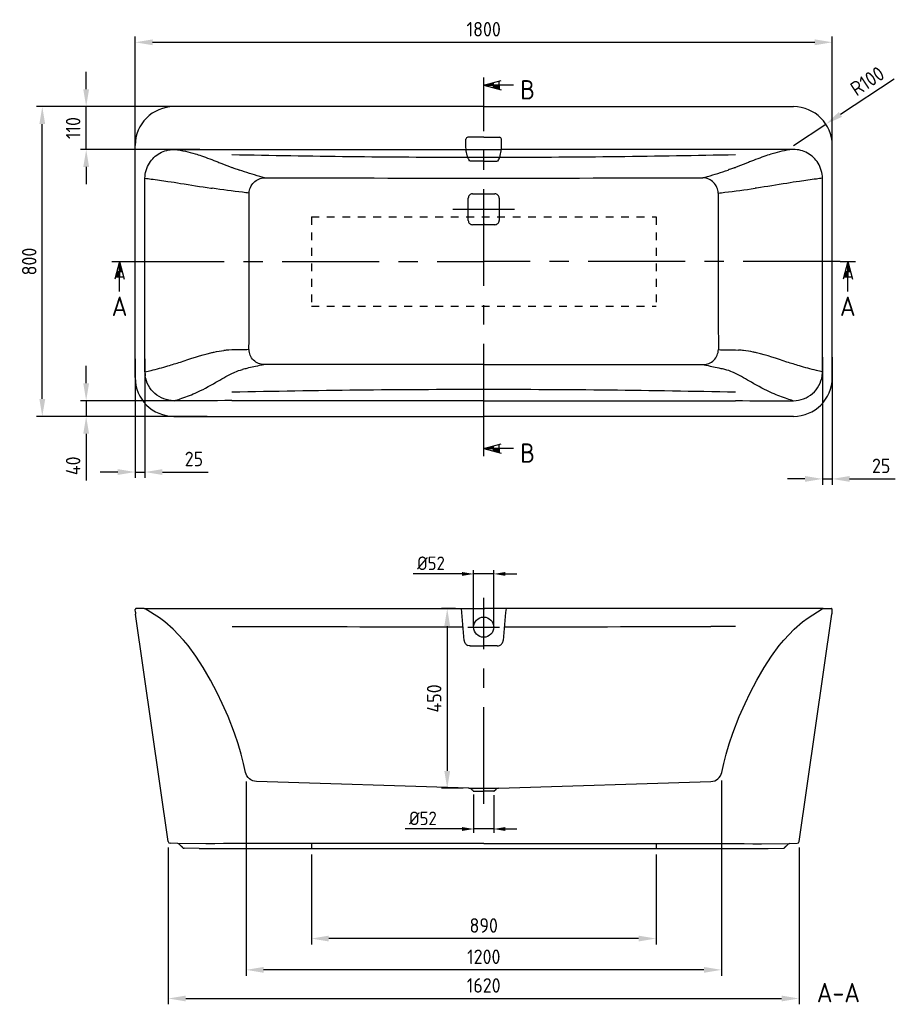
# Model space of a CAD drawing. Extents: x 5017 to 8429, y 913 to 3724.
# Tile 1 of 2: x 5017 to 7278, y 1181 to 3724. Entities that reach past the tile are written whole.
import ezdxf
from ezdxf.enums import TextEntityAlignment as Align

# ---------------------------------------------------------------- set-up
doc = ezdxf.new("R2010")
doc.units = 0
doc.header["$LTSCALE"] = 200
doc.header["$MEASUREMENT"] = 0
doc.linetypes.add('CENTER', pattern=[2, 1.25, -0.25, 0.25, -0.25])
doc.linetypes.add('HIDDEN', pattern=[0.2, 0.1, -0.1])
doc.layers.get('0').update_dxf_attribs({"linetype": 'CONTINUOUS'})
doc.layers.get('DEFPOINTS').update_dxf_attribs({"linetype": 'CONTINUOUS'})
for name, color, linetype in [('06_ALL_SURFS', 7, 'CONTINUOUS'), ('BEMATING', 7, 'CONTINUOUS'), ('DEFAULT_1', 7, 'CENTER'), ('HARTLIJN', 7, 'CENTER'), ('HULPLIJN', 7, 'HIDDEN'), ('PEN2', 7, 'CONTINUOUS')]:
    doc.layers.add(name, color=color, linetype=linetype)
doc.styles.add('ISO', font='ISO')
doc.styles.add('iso_bemating', font='isocp.shx')
doc.dimstyles.new('H2_5OS15', dxfattribs={"dimscale": 15, "dimtxt": 2.5, "dimasz": 3, "dimexe": 1, "dimexo": 1, "dimgap": 1, "dimtad": 1, "dimdec": 0, "dimdsep": 46, "dimtxsty": 'ISO', "dimcen": 0, "dimdle": 1.3, "dimclrd": 256, "dimclre": 256, "dimclrt": 7, "dimadec": 0, "dimazin": 0, "dimtfac": 0.714286, "dimtdec": 0, "dimtmove": 0, "dimatfit": 3, "dimfxl": 1, "dimtvp": 1, "dimtolj": 1, "dimarcsym": 0})
doc.dimstyles.new('H3_5OS10', dxfattribs={"dimscale": 10, "dimtxt": 3.5, "dimasz": 3, "dimexe": 1, "dimexo": 0, "dimgap": 1, "dimtad": 1, "dimdec": 1, "dimdsep": 46, "dimtxsty": 'iso_bemating', "dimcen": 0, "dimclrd": 256, "dimclre": 256, "dimadec": 0, "dimazin": 0, "dimtfac": 0.6, "dimtdec": 1, "dimtmove": 0, "dimatfit": 3, "dimfxl": 1, "dimtvp": 1, "dimtolj": 1, "dimarcsym": 0})

# ---------------------------------------------------------------- blocks, each defined once
blk = doc.blocks.new('*D8')
at = {"layer": '06_ALL_SURFS', "linetype": 'Continuous', "lineweight": -2}
for p, q in [((7274.582675, 3570.815462), (7135.92673, 3479.413885)), ((7014.86369, 3399.609497), (7098.355442, 3454.647006))]:
    blk.add_line(p, q, dxfattribs=at)
at = {"layer": '06_ALL_SURFS', "linetype": 'Continuous'}
blk.add_solid([(7131.798917, 3485.675766), (7140.054543, 3473.152004), (7098.355442, 3454.647006)], dxfattribs=at)
at = {"layer": 'DEFPOINTS', "color": 0, "linetype": 'Continuous'}
for p in [(7098.355442, 3454.647006), (7014.86369, 3399.609497)]:
    blk.add_point(p, dxfattribs=at)
at = {"layer": '06_ALL_SURFS', "color": 7, "linetype": 'Continuous', "insert": (7205.465188, 3565.676579), "char_height": 37.5, "attachment_point": 5, "rotation": 33.392749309, "style": 'ISO'}
blk.add_mtext('\\A1;R100', dxfattribs=at)
blk = doc.blocks.new('*D2')
at = {"layer": '06_ALL_SURFS', "linetype": 'Continuous', "lineweight": -2}
for p, q in [((7089.5143, 2852.610856), (7089.5143, 2523.078168)), ((7114.86369, 2852.610856), (7114.86369, 2523.078168)), ((7044.5143, 2538.078168), (6999.5143, 2538.078168)), ((7089.5143, 2538.078168), (7114.86369, 2538.078168)), ((7159.86369, 2538.078168), (7277.720833, 2538.078168))]:
    blk.add_line(p, q, dxfattribs=at)
at = {"layer": '06_ALL_SURFS', "linetype": 'Continuous'}
for points in [[(7044.5143, 2545.578168), (7044.5143, 2530.578168), (7089.5143, 2538.078168)], [(7159.86369, 2545.578168), (7159.86369, 2530.578168), (7114.86369, 2538.078168)]]:
    blk.add_solid(points, dxfattribs=at)
at = {"layer": 'DEFPOINTS', "color": 0, "linetype": 'Continuous'}
for p in [(7089.5143, 2867.610856), (7114.86369, 2867.610856), (7114.86369, 2538.078168)]:
    blk.add_point(p, dxfattribs=at)
at = {"layer": '06_ALL_SURFS', "color": 7, "linetype": 'Continuous', "insert": (7241.292261, 2571.828168), "char_height": 37.5, "attachment_point": 5, "style": 'ISO'}
blk.add_mtext('\\A1;25', dxfattribs=at)
blk = doc.blocks.new('*D12')
at = {"layer": '06_ALL_SURFS', "linetype": 'Continuous', "lineweight": -2}
for p, q in [((5601.652564, 1756.596381), (5601.652564, 1254.905016)), ((6828.629803, 1759.099019), (6828.629803, 1254.905016)), ((6783.629803, 1269.905016), (5646.652564, 1269.905016))]:
    blk.add_line(p, q, dxfattribs=at)
at = {"layer": '06_ALL_SURFS', "linetype": 'Continuous'}
for points in [[(5646.652564, 1277.405016), (5646.652564, 1262.405016), (5601.652564, 1269.905016)], [(6783.629803, 1277.405016), (6783.629803, 1262.405016), (6828.629803, 1269.905016)]]:
    blk.add_solid(points, dxfattribs=at)
at = {"layer": 'DEFPOINTS', "color": 0, "linetype": 'Continuous'}
for p in [(5601.652564, 1771.596381), (6828.629803, 1774.099019), (5601.652564, 1269.905016)]:
    blk.add_point(p, dxfattribs=at)
at = {"layer": '06_ALL_SURFS', "color": 7, "linetype": 'Continuous', "insert": (6215.141183, 1303.655016), "char_height": 37.5, "attachment_point": 5, "style": 'ISO'}
blk.add_mtext('\\A1;{\\Fiso;1200}', dxfattribs=at)
blk = doc.blocks.new('*D9')
at = {"layer": '06_ALL_SURFS', "linetype": 'Continuous', "lineweight": -2}
for p, q in [((5400.515118, 1586.26566), (5400.515118, 1180.94794)), ((7029.211929, 1586.263351), (7029.211929, 1180.94794)), ((5445.515118, 1195.94794), (6984.211929, 1195.94794))]:
    blk.add_line(p, q, dxfattribs=at)
at = {"layer": '06_ALL_SURFS', "linetype": 'Continuous'}
for points in [[(5445.515118, 1203.44794), (5445.515118, 1188.44794), (5400.515118, 1195.94794)], [(6984.211929, 1203.44794), (6984.211929, 1188.44794), (7029.211929, 1195.94794)]]:
    blk.add_solid(points, dxfattribs=at)
at = {"layer": 'DEFPOINTS', "color": 0, "linetype": 'Continuous'}
for p in [(5400.515118, 1601.26566), (7029.211929, 1601.263351), (7029.211929, 1195.94794)]:
    blk.add_point(p, dxfattribs=at)
at = {"layer": '06_ALL_SURFS', "color": 7, "linetype": 'Continuous', "insert": (6214.863523, 1229.69794), "char_height": 37.5, "attachment_point": 5, "style": 'ISO'}
blk.add_mtext('\\A1;{\\Fiso;1620}', dxfattribs=at)
blk = doc.blocks.new('*D1')
at = {"layer": '06_ALL_SURFS', "linetype": 'Continuous', "lineweight": -2}
for p, q in [((6188.863649, 1722.510996), (6188.863649, 1623.77995)), ((6240.863649, 1720.975849), (6240.863649, 1623.77995)), ((6158.863649, 1633.77995), (6011.890814, 1633.77995)), ((6240.863649, 1633.77995), (6188.863649, 1633.77995)), ((6270.863649, 1633.77995), (6300.863649, 1633.77995))]:
    blk.add_line(p, q, dxfattribs=at)
at = {"layer": '06_ALL_SURFS', "linetype": 'Continuous'}
for points in [[(6158.863649, 1638.77995), (6158.863649, 1628.77995), (6188.863649, 1633.77995)], [(6270.863649, 1638.77995), (6270.863649, 1628.77995), (6240.863649, 1633.77995)]]:
    blk.add_solid(points, dxfattribs=at)
at = {"layer": 'DEFPOINTS', "color": 0, "linetype": 'Continuous'}
for p in [(6188.863649, 1722.510996), (6240.863649, 1720.975849), (6240.863649, 1633.77995)]:
    blk.add_point(p, dxfattribs=at)
at = {"layer": '06_ALL_SURFS', "color": 0, "linetype": 'Continuous', "insert": (6057.941848, 1661.283395), "char_height": 35, "attachment_point": 5, "style": 'iso_bemating'}
blk.add_mtext('\\A1;%%c52', dxfattribs=at)
blk = doc.blocks.new('*D7')
at = {"layer": '06_ALL_SURFS', "linetype": 'Continuous', "lineweight": -2}
for p, q in [((5314.86369, 3358.047572), (5314.86369, 3680.896251)), ((5359.86369, 3665.896251), (7069.86369, 3665.896251)), ((7114.86369, 3358.047572), (7114.86369, 3680.896251))]:
    blk.add_line(p, q, dxfattribs=at)
at = {"layer": '06_ALL_SURFS', "linetype": 'Continuous'}
for points in [[(5359.86369, 3673.396251), (5359.86369, 3658.396251), (5314.86369, 3665.896251)], [(7069.86369, 3673.396251), (7069.86369, 3658.396251), (7114.86369, 3665.896251)]]:
    blk.add_solid(points, dxfattribs=at)
at = {"layer": 'DEFPOINTS', "color": 0, "linetype": 'Continuous'}
for p in [(7114.86369, 3665.896251), (5314.86369, 3343.047572), (7114.86369, 3343.047572)]:
    blk.add_point(p, dxfattribs=at)
at = {"layer": '06_ALL_SURFS', "color": 7, "linetype": 'Continuous', "insert": (6214.86369, 3699.646251), "char_height": 37.5, "attachment_point": 5, "style": 'ISO'}
blk.add_mtext('\\A1;1800', dxfattribs=at)
blk = doc.blocks.new('*D6')
at = {"layer": '06_ALL_SURFS', "linetype": 'Continuous', "lineweight": -2}
for p, q in [((5427.69192, 3499.609497), (5060.081412, 3499.609497)), ((5075.081412, 2744.609497), (5075.081412, 3454.609497)), ((5427.69192, 2699.609497), (5060.081412, 2699.609497))]:
    blk.add_line(p, q, dxfattribs=at)
at = {"layer": '06_ALL_SURFS', "linetype": 'Continuous'}
for points in [[(5067.581412, 3454.609497), (5082.581412, 3454.609497), (5075.081412, 3499.609497)], [(5067.581412, 2744.609497), (5082.581412, 2744.609497), (5075.081412, 2699.609497)]]:
    blk.add_solid(points, dxfattribs=at)
at = {"layer": 'DEFPOINTS', "color": 0, "linetype": 'Continuous'}
for p in [(5075.081412, 3499.609497), (5442.69192, 3499.609497), (5442.69192, 2699.609497)]:
    blk.add_point(p, dxfattribs=at)
at = {"layer": '06_ALL_SURFS', "color": 7, "linetype": 'Continuous', "insert": (5041.331412, 3099.609497), "char_height": 37.5, "attachment_point": 5, "rotation": 90, "style": 'ISO'}
blk.add_mtext('\\A1;800', dxfattribs=at)
blk = doc.blocks.new('*D4')
at = {"layer": '06_ALL_SURFS', "linetype": 'Continuous', "lineweight": -2}
for p, q in [((5188.397413, 2785.164931), (5188.397413, 2830.164931)), ((5500.903671, 2740.164931), (5173.397413, 2740.164931)), ((5188.397413, 2740.164931), (5188.397413, 2699.609497)), ((5500.903671, 2699.609497), (5173.397413, 2699.609497)), ((5188.397413, 2654.609497), (5188.397413, 2534.073783))]:
    blk.add_line(p, q, dxfattribs=at)
at = {"layer": '06_ALL_SURFS', "linetype": 'Continuous'}
for points in [[(5180.897413, 2785.164931), (5195.897413, 2785.164931), (5188.397413, 2740.164931)], [(5180.897413, 2654.609497), (5195.897413, 2654.609497), (5188.397413, 2699.609497)]]:
    blk.add_solid(points, dxfattribs=at)
at = {"layer": 'DEFPOINTS', "color": 0, "linetype": 'Continuous'}
for p in [(5515.903671, 2740.164931), (5188.397413, 2699.609497), (5515.903671, 2699.609497)]:
    blk.add_point(p, dxfattribs=at)
at = {"layer": '06_ALL_SURFS', "color": 7, "linetype": 'Continuous', "insert": (5154.647413, 2571.84164), "char_height": 37.5, "attachment_point": 5, "rotation": 90, "style": 'ISO'}
blk.add_mtext('\\A1;{\\Fiso;40}', dxfattribs=at)
blk = doc.blocks.new('*D3')
at = {"layer": '06_ALL_SURFS', "linetype": 'Continuous', "lineweight": -2}
for p, q in [((5314.86369, 2848.079189), (5314.86369, 2540.837631)), ((5340.21308, 2848.079189), (5340.21308, 2540.837631)), ((5269.86369, 2555.837631), (5224.86369, 2555.837631)), ((5314.86369, 2555.837631), (5340.21308, 2555.837631)), ((5385.21308, 2555.837631), (5503.070223, 2555.837631))]:
    blk.add_line(p, q, dxfattribs=at)
at = {"layer": '06_ALL_SURFS', "linetype": 'Continuous'}
for points in [[(5269.86369, 2563.337631), (5269.86369, 2548.337631), (5314.86369, 2555.837631)], [(5385.21308, 2563.337631), (5385.21308, 2548.337631), (5340.21308, 2555.837631)]]:
    blk.add_solid(points, dxfattribs=at)
at = {"layer": 'DEFPOINTS', "color": 0, "linetype": 'Continuous'}
for p in [(5314.86369, 2863.079189), (5340.21308, 2863.079189), (5314.86369, 2555.837631)]:
    blk.add_point(p, dxfattribs=at)
at = {"layer": '06_ALL_SURFS', "color": 7, "linetype": 'Continuous', "insert": (5466.641651, 2589.587631), "char_height": 37.5, "attachment_point": 5, "style": 'ISO'}
blk.add_mtext('\\A1;25', dxfattribs=at)
blk = doc.blocks.new('*D5')
at = {"layer": '06_ALL_SURFS', "linetype": 'Continuous', "lineweight": -2}
for p, q in [((5188.397413, 3544.609497), (5188.397413, 3589.609497)), ((5481.516731, 3499.609497), (5173.397413, 3499.609497)), ((5188.397413, 3389.174063), (5188.397413, 3499.609497)), ((5481.516731, 3389.174063), (5173.397413, 3389.174063)), ((5188.397413, 3344.174063), (5188.397413, 3299.174063))]:
    blk.add_line(p, q, dxfattribs=at)
at = {"layer": '06_ALL_SURFS', "linetype": 'Continuous'}
for points in [[(5180.897413, 3544.609497), (5195.897413, 3544.609497), (5188.397413, 3499.609497)], [(5180.897413, 3344.174063), (5195.897413, 3344.174063), (5188.397413, 3389.174063)]]:
    blk.add_solid(points, dxfattribs=at)
at = {"layer": 'DEFPOINTS', "color": 0, "linetype": 'Continuous'}
for p in [(5188.397413, 3499.609497), (5496.516731, 3499.609497), (5496.516731, 3389.174063)]:
    blk.add_point(p, dxfattribs=at)
at = {"layer": '06_ALL_SURFS', "color": 7, "linetype": 'Continuous', "insert": (5154.647413, 3444.39178), "char_height": 37.5, "attachment_point": 5, "rotation": 90, "style": 'ISO'}
blk.add_mtext('\\A1;110', dxfattribs=at)
blk = doc.blocks.new('*D0')
at = {"layer": '06_ALL_SURFS', "linetype": 'Continuous', "lineweight": -2}
for p, q in [((6158.849091, 2292.644056), (6032.719664, 2292.644056)), ((6188.849091, 2156.419691), (6188.849091, 2302.644056)), ((6240.849091, 2292.644056), (6188.849091, 2292.644056)), ((6240.849091, 2155.819393), (6240.849091, 2302.644056)), ((6270.849091, 2292.644056), (6300.849091, 2292.644056))]:
    blk.add_line(p, q, dxfattribs=at)
at = {"layer": '06_ALL_SURFS', "linetype": 'Continuous'}
for points in [[(6158.849091, 2297.644056), (6158.849091, 2287.644056), (6188.849091, 2292.644056)], [(6270.849091, 2297.644056), (6270.849091, 2287.644056), (6240.849091, 2292.644056)]]:
    blk.add_solid(points, dxfattribs=at)
at = {"layer": 'DEFPOINTS', "color": 0, "linetype": 'Continuous'}
for p in [(6188.849091, 2292.644056), (6188.849091, 2156.419691), (6240.849091, 2155.819393)]:
    blk.add_point(p, dxfattribs=at)
at = {"layer": '06_ALL_SURFS', "color": 0, "linetype": 'Continuous', "insert": (6078.770697, 2320.147501), "char_height": 35, "attachment_point": 5, "style": 'iso_bemating'}
blk.add_mtext('\\A1;%%c52', dxfattribs=at)
blk = doc.blocks.new('*D16')
at = {"layer": 'BEMATING', "lineweight": -2}
for p, q in [((5769.86369, 1568.141473), (5769.86369, 1335.842996)), ((6659.86369, 1568.141473), (6659.86369, 1335.842996)), ((6614.86369, 1350.842996), (5814.86369, 1350.842996))]:
    blk.add_line(p, q, dxfattribs=at)
at = {"layer": 'BEMATING'}
for points in [[(5814.86369, 1358.342996), (5814.86369, 1343.342996), (5769.86369, 1350.842996)], [(6614.86369, 1358.342996), (6614.86369, 1343.342996), (6659.86369, 1350.842996)]]:
    blk.add_solid(points, dxfattribs=at)
at = {"layer": 'DEFPOINTS', "color": 0}
for p in [(5769.86369, 1583.141473), (6659.86369, 1583.141473), (5769.86369, 1350.842996)]:
    blk.add_point(p, dxfattribs=at)
at = {"layer": 'BEMATING', "color": 7, "insert": (6214.86369, 1384.592996), "char_height": 37.5, "attachment_point": 5, "style": 'ISO'}
blk.add_mtext('\\A1;890', dxfattribs=at)
blk = doc.blocks.new('*D17')
at = {"layer": '06_ALL_SURFS', "linetype": 'Continuous', "lineweight": -2}
for p, q in [((6142.20159, 2203.097702), (6105.661439, 2203.097702)), ((6120.661439, 2158.097702), (6120.661439, 1783.954677)), ((6161.750342, 1738.954677), (6105.661439, 1738.954677))]:
    blk.add_line(p, q, dxfattribs=at)
at = {"layer": '06_ALL_SURFS', "linetype": 'Continuous'}
for points in [[(6113.161439, 2158.097702), (6128.161439, 2158.097702), (6120.661439, 2203.097702)], [(6113.161439, 1783.954677), (6128.161439, 1783.954677), (6120.661439, 1738.954677)]]:
    blk.add_solid(points, dxfattribs=at)
at = {"layer": 'DEFPOINTS', "color": 0, "linetype": 'Continuous'}
for p in [(6157.20159, 2203.097702), (6120.661439, 1738.954677), (6176.750342, 1738.954677)]:
    blk.add_point(p, dxfattribs=at)
at = {"layer": '06_ALL_SURFS', "color": 7, "linetype": 'Continuous', "insert": (6086.911439, 1971.026189), "char_height": 37.5, "attachment_point": 5, "rotation": 90, "style": 'ISO'}
blk.add_mtext('\\A1;450', dxfattribs=at)
blk = doc.blocks.new('DRSNDE_V')
at = {"layer": 'BEMATING'}
for p, q in [((0, 0), (-12.113735, -45.209075)), ((0, 0), (12.113735, -45.209075)), ((0, -77.181078), (0, 0)), ((0, 0), (0, -39.6)), ((-10.610788, -39.6), (10.610788, -39.6)), ((0, -39.6), (-10.610788, -39.6)), ((-6.872869, -25.649895), (6.872869, -25.649895))]:
    blk.add_line(p, q, dxfattribs=at)
for points in [[(0, 0), (0, -25.649895), (6.872869, -25.649895)], [(-6.872869, -25.649895), (0, -25.649895), (-10.610788, -39.6), (0, -39.6)]]:
    blk.add_solid(points, dxfattribs=at)
at = {"layer": 'PEN2'}
for p, q in [((-20, 0), (0, 0)), ((0, 0), (20, 0))]:
    blk.add_line(p, q, dxfattribs=at)
at = {"layer": 'PEN2', "style": 'ISO'}
blk.add_attdef('A', text='', height=50, dxfattribs=at).set_placement((-0.076264, -115.657709), align=Align.MIDDLE)

msp = doc.modelspace()

# ---------------------------------------------------------------- linework, layer by layer
for p, q in [((5338.4, 2203.1), (6214.86, 2203.1)), ((7091.33, 2203.1), (6214.86, 2203.1)), ((6176.75, 1738.95), (6252.98, 1738.95))]:
    msp.add_line(p, q)
at = {"flags": 128}
for points in [[(6176.75, 1738.95), (5628.15, 1756.45, -0.343406), (5599.8, 1780.02), (5594.77, 1802.96), (5588.63, 1826.77), (5580.74, 1853.63), (5571.31, 1881.46), (5554.78, 1924.1), (5539.89, 1957.89), (5526.49, 1985.68), (5509.53, 2018), (5490.45, 2050.87), (5471.64, 2079.91), (5451.49, 2107.47), (5440.03, 2121.53), (5413.11, 2150.15), (5391.73, 2168.81), (5377.41, 2179.56), (5341.06, 2202.33, 0.140869), (5338.4, 2203.1), (5317.21, 2203.1)], [(6252.98, 1738.95), (6801.58, 1756.45, 0.343406), (6829.93, 1780.02), (6834.96, 1802.96), (6841.09, 1826.77), (6848.99, 1853.63), (6858.41, 1881.46), (6874.95, 1924.1), (6889.83, 1957.89), (6903.24, 1985.68), (6920.2, 2018), (6939.27, 2050.87), (6958.09, 2079.91), (6978.24, 2107.47), (6989.7, 2121.53), (7016.62, 2150.15), (7038, 2168.81), (7052.32, 2179.56), (7088.67, 2202.33, -0.140869), (7091.33, 2203.1), (7112.52, 2203.1)]]:
    msp.add_lwpolyline(points, format="xyb", dxfattribs=at)
at = {"layer": '06_ALL_SURFS', "color": 7, "linetype": 'Continuous'}
for p, q in [((6214.86, 3499.61), (5414.86, 3499.61)), ((6214.86, 3499.61), (7014.86, 3499.61)), ((6214.86, 3420.54), (6174.09, 3420.54)), ((6214.86, 3420.54), (6255.64, 3420.54)), ((5314.86, 2799.61), (5314.86, 3399.61)), ((7114.86, 2799.61), (7114.86, 3399.61)), ((6173.27, 3368.99), (6173.23, 3369.17)), ((6214.86, 3358.97), (6182.41, 3358.98)), ((6214.86, 3358.97), (6247.32, 3358.98)), ((6256.45, 3368.99), (6256.5, 3369.17)), ((5340.21, 2814.65), (5340.21, 3314.61)), ((7089.51, 2814.65), (7089.51, 3314.61)), ((6214.86, 3274.43), (6214.86, 3273.47)), ((6214.86, 3274.43), (6214.86, 3273.47)), ((6214.86, 3198.11), (6214.86, 3197.21)), ((6214.86, 3198.11), (6214.86, 3197.21)), ((6214.86, 3197.21), (6214.86, 3196.72)), ((6214.86, 3195.75), (6214.86, 3194.79)), ((6214.86, 3195.75), (6214.86, 3194.79)), ((6214.87, 3197.21), (6214.87, 3196.72)), ((5414.86, 2699.61), (6214.86, 2699.61)), ((7014.86, 2699.61), (6214.86, 2699.61)), ((5315.32, 2193.7), (5315.21, 2201.06)), ((5400.52, 1601.26), (5315.73, 2188.61)), ((6214.86, 2203.06), (6214.86, 2201.13)), ((6214.86, 2203.06), (6214.86, 2201.13)), ((6214.86, 2203.06), (6214.86, 2201.13)), ((6214.86, 2203.06), (6214.86, 2201.13)), ((6214.86, 2189.31), (6214.86, 2191.1)), ((6214.86, 2189.31), (6214.86, 2191.1)), ((6214.86, 2189.31), (6214.86, 2191.1)), ((6214.86, 2189.31), (6214.86, 2191.1)), ((7029.21, 1601.26), (7114, 2188.61)), ((7114.4, 2193.7), (7114.52, 2201.06)), ((5565.04, 2157.08), (5628.7, 2156.9)), ((6864.69, 2157.08), (6801.03, 2156.9)), ((6179.85, 2106.58), (6214.86, 2106.58)), ((6249.88, 2106.58), (6214.86, 2106.58)), ((6187.44, 1732.23), (6183.64, 1736.03)), ((6188.86, 1731.64), (6214.86, 1731.64)), ((6240.87, 1731.64), (6214.86, 1731.64)), ((6242.29, 1732.23), (6246.09, 1736.03)), ((5425.15, 1596.22), (5405.27, 1596.98)), ((5497.65, 1595.87), (5425.15, 1596.22)), ((5437.7, 1585.56), (5428.5, 1594.76)), ((5428.5, 1594.76), (5437.71, 1585.54)), ((5480.05, 1583.14), (5441.11, 1584.09)), ((5441.11, 1584.09), (5441.11, 1584.09)), ((5480.17, 1583.14), (6949.56, 1583.14)), ((6932.08, 1595.87), (7004.57, 1596.22)), ((6949.68, 1583.14), (6988.62, 1584.09)), ((6988.62, 1584.09), (6988.62, 1584.09)), ((7001.23, 1594.76), (6992.02, 1585.54)), ((6992.03, 1585.56), (7001.23, 1594.76)), ((7004.57, 1596.22), (7024.46, 1596.98))]:
    msp.add_line(p, q, dxfattribs=at)
msp.add_circle((6214.86, 2155.06), 26, dxfattribs=at)
for centre, radius, start, end in [((5414.86, 3399.61), 100, 90, 180), ((7014.86, 3399.61), 100, 0, 90), ((6174.08, 3415.56), 4.98, 89.91925, 180.174), ((6255.65, 3415.56), 4.98, 359.826, 90.08075), ((6214.87, 33369.8), 30000.84, 268.758511, 269.920551), ((6433.95, 3481.38), 283.89, 203.32121, 205.31498), ((5995.78, 3481.38), 283.89, 334.68502, 336.67879), ((6214.85, 33369.8), 30000.84, 270.079449, 271.241489), ((5739.15, 3825.96), 513.8, 250.17155, 250.53384), ((6690.58, 3825.96), 513.8, 289.46616, 289.82845), ((6270.66, 236714.03), 233398.93, 269.84733, 269.986304), ((6159.07, 236714.03), 233398.93, 270.013696, 270.15267), ((-108503.87, 3243.16), 114113.3, 359.813766, 0.016653), ((6185.85, 3263.63), 10.85, 89.82927, 180.17074), ((-3556.5, 3234.61), 9731.54, 359.82935, 0.17065), ((6216.74, 13006.1), 9731.67, 269.818292, 269.98894), ((6212.99, 13006.1), 9731.67, 270.01106, 270.181708), ((6243.88, 3263.63), 10.85, 359.82927, 90.17073), ((15986.23, 3234.61), 9731.54, 179.82935, 180.17065), ((120933.6, 3243.16), 114113.3, 179.983347, 180.186234), ((6185.85, 3205.59), 10.85, 179.82926, 270.17073), ((6243.88, 3205.59), 10.85, 269.82927, 0.17073), ((6216.74, -6536.9), 9731.69, 90.011055, 90.181702), ((6212.99, -6536.9), 9731.69, 89.818298, 89.988945), ((5574.98, 2592.89), 278.46, 93.7364, 96.44305), ((6854.75, 2592.89), 278.46, 83.55695, 86.2636), ((5785.78, 2063.73), 781.37, 103.50031, 104.34028), ((6643.94, 2063.73), 781.37, 75.65972, 76.49969), ((5414.86, 2799.61), 100, 180, 270), ((5414.4, 2814.6), 74.18, 179.93253, 187.92462), ((7014.86, 2799.61), 100, 270, 0), ((7015.33, 2814.6), 74.18, 352.07538, 0.06747), ((6214.87, -27231.98), 30000.88, 90.000018, 91.241487), ((6214.85, -27231.98), 30000.88, 88.758513, 89.999982), ((5317.21, 2201.1), 2, 90.00634, 180.88947), ((5355.32, 2194.32), 40, 180.88947, 188.21418), ((4002.4, 1967.23), 2167.67, 4.06424, 6.24669), ((8427.33, 1967.23), 2167.67, 173.75331, 175.93576), ((7112.52, 2201.1), 2, 359.11053, 89.99366), ((7074.41, 2194.32), 40, 351.78582, 359.11053), ((6192.91, 224843.99), 222687.8, 269.854833, 269.992), ((6236.81, 224843.99), 222687.8, 270.008, 270.145167), ((6180, 2121.97), 15.42, 184.10751, 196.97568), ((6180.14, 2122.04), 15.58, 197.06681, 216.77116), ((6179.96, 2121.9), 15.34, 216.84022, 246.60735), ((6249.77, 2121.9), 15.34, 293.39265, 323.15978), ((6249.58, 2122.04), 15.58, 323.22884, 342.93319), ((6249.73, 2121.97), 15.42, 343.02432, 355.89249), ((6179.9, 2121.78), 15.21, 246.63193, 248.52763), ((6249.83, 2121.78), 15.21, 291.47237, 293.36807), ((6176.57, 1728.96), 10, 45, 88.9653), ((6188.86, 1733.64), 2, 225, 270), ((6240.87, 1733.64), 2, 270, 315), ((6253.16, 1728.96), 10, 91.0347, 135), ((5405.46, 1601.98), 5, 188.21418, 267.7974), ((5405.46, 1601.98), 5, 188.21418, 267.79741), ((5424.96, 1591.22), 5, 45, 87.7974), ((5441.23, 1589.09), 5, 225, 268.60282), ((5441.23, 1589.09), 5, 225.22589, 268.60292), ((6988.5, 1589.09), 5, 271.39718, 315), ((6988.5, 1589.09), 5, 271.39708, 314.7742), ((7004.77, 1591.22), 5, 92.2026, 135), ((7024.26, 1601.98), 5, 272.2026, 351.78582), ((7024.26, 1601.98), 5, 272.20259, 351.78582)]:
    msp.add_arc(centre, radius, start, end, dxfattribs=at)
for points in [[(6169.22, 3389.04), (6169.14, 3399.01), (6169.12, 3407.28), (6169.1, 3415.55)], [(6260.51, 3389.04), (6260.58, 3399.01), (6260.61, 3407.28), (6260.63, 3415.55)], [(5414.92, 3389.21), (5415.75, 3389.23), (5416.58, 3389.24), (5417.4, 3389.2)], [(5417.4, 3389.22), (5466.56, 3389.19), (5515.71, 3389.16), (5564.86, 3389.14)], [(5564.86, 3389.14), (5766.32, 3389.05), (5967.77, 3389.05), (6169.22, 3389.04)], [(6864.86, 3389.14), (6663.41, 3389.05), (6461.96, 3389.05), (6260.51, 3389.04)], [(7012.32, 3389.22), (6963.17, 3389.19), (6914.02, 3389.16), (6864.86, 3389.14)], [(7014.8, 3389.21), (7013.98, 3389.23), (7013.15, 3389.24), (7012.33, 3389.2)], [(5340.21, 3314.57), (5340.21, 3328.22), (5344.27, 3342.35), (5351.5, 3353.93)], [(7089.51, 3314.57), (7089.52, 3328.22), (7085.46, 3342.35), (7078.23, 3353.93)], [(5510.35, 3289.23), (5511.61, 3289.05), (5512.86, 3288.88), (5514.12, 3288.7)], [(6919.38, 3289.23), (6918.12, 3289.05), (6916.86, 3288.88), (6915.61, 3288.7)], [(6214.86, 2833.74), (6025.95, 2833.74), (5837.04, 2833.6), (5648.14, 2833.42)], [(6214.86, 2833.74), (6403.77, 2833.74), (6592.68, 2833.6), (6781.59, 2833.42)], [(5416.68, 2740.13), (5416.09, 2740.12), (5415.49, 2740.11), (5414.9, 2740.14)], [(5564.86, 2740.19), (5515.47, 2740.17), (5466.07, 2740.14), (5416.68, 2740.1)], [(6214.86, 2740.17), (5998.2, 2740.17), (5781.53, 2740.18), (5564.86, 2740.16)], [(6214.86, 2740.17), (6431.53, 2740.17), (6648.2, 2740.18), (6864.86, 2740.16)], [(6864.86, 2740.19), (6914.26, 2740.17), (6963.65, 2740.14), (7013.05, 2740.1)], [(7013.05, 2740.13), (7013.64, 2740.12), (7014.23, 2740.11), (7014.82, 2740.14)], [(6179.85, 2106.58), (6177.98, 2106.58), (6176.07, 2106.94), (6174.33, 2107.63)], [(6249.88, 2106.58), (6251.75, 2106.58), (6253.65, 2106.94), (6255.39, 2107.63)]]:
    msp.add_open_spline(points, degree=3, dxfattribs=at)
for points, knots in [([(5351.5, 3353.93), (5358.11, 3364.51), (5377.11, 3382.63), (5402.44, 3388.96), (5414.92, 3389.21)], [0, 0, 0, 0, 0.499833, 1, 1, 1, 1]), ([(5417.4, 3389.22), (5426.52, 3387.82), (5444.14, 3385.12), (5461.4, 3380.6), (5469.6, 3378.07)], [0, 0, 0, 0, 0.5180068, 1, 1, 1, 1]), ([(6173.23, 3369.17), (6172.88, 3370.72), (6171.43, 3377.32), (6170.14, 3383.96), (6169.22, 3389.04)], [0, 0, 0, 0, 0.2349565, 1, 1, 1, 1]), ([(6256.5, 3369.17), (6256.85, 3370.72), (6258.29, 3377.32), (6259.58, 3383.96), (6260.51, 3389.04)], [0, 0, 0, 0, 0.2349565, 1, 1, 1, 1]), ([(7012.32, 3389.22), (7003.21, 3387.82), (6985.59, 3385.12), (6968.33, 3380.6), (6960.13, 3378.07)], [0, 0, 0, 0, 0.5180068, 1, 1, 1, 1]), ([(7078.23, 3353.93), (7071.61, 3364.51), (7052.62, 3382.63), (7027.29, 3388.96), (7014.8, 3389.21)], [0, 0, 0, 0, 0.499833, 1, 1, 1, 1]), ([(5469.6, 3378.07), (5475.11, 3376.37), (5494.96, 3369.87), (5514.43, 3362.3), (5528.47, 3356.73)], [0, 0, 0, 0, 0.2765143, 1, 1, 1, 1]), ([(6182.41, 3358.98), (6181.26, 3358.98), (6179.71, 3359.18), (6177.58, 3359.45), (6177.32, 3359.99)], [0, 0, 0, 0, 0.6577507, 1, 1, 1, 1]), ([(6247.32, 3358.98), (6248.47, 3358.98), (6250.02, 3359.18), (6252.15, 3359.45), (6252.41, 3359.99)], [0, 0, 0, 0, 0.6577507, 1, 1, 1, 1]), ([(6960.13, 3378.07), (6954.61, 3376.37), (6934.77, 3369.87), (6915.29, 3362.3), (6901.26, 3356.73)], [0, 0, 0, 0, 0.2765143, 1, 1, 1, 1]), ([(5528.47, 3356.73), (5531.76, 3355.42), (5543.85, 3350.6), (5555.96, 3345.83), (5564.86, 3342.62)], [0, 0, 0, 0, 0.2723989, 1, 1, 1, 1]), ([(5567.92, 3341.53), (5569.29, 3341.05), (5574.6, 3339.17), (5579.92, 3337.29), (5583.88, 3335.92)], [0, 0, 0, 0, 0.2565713, 1, 1, 1, 1]), ([(5648.78, 3315.93), (5644.72, 3317.02), (5622.9, 3323.05), (5601.31, 3329.9), (5583.88, 3335.92)], [0, 0, 0, 0, 0.1855384, 1, 1, 1, 1]), ([(6780.95, 3315.93), (6785.01, 3317.02), (6806.82, 3323.05), (6828.42, 3329.9), (6845.85, 3335.92)], [0, 0, 0, 0, 0.1855384, 1, 1, 1, 1]), ([(6861.8, 3341.53), (6860.44, 3341.05), (6855.13, 3339.17), (6849.81, 3337.29), (6845.85, 3335.92)], [0, 0, 0, 0, 0.2565713, 1, 1, 1, 1]), ([(6901.26, 3356.73), (6897.96, 3355.42), (6885.88, 3350.6), (6873.77, 3345.83), (6864.86, 3342.62)], [0, 0, 0, 0, 0.2723989, 1, 1, 1, 1]), ([(5340.21, 3314.57), (5345.43, 3313.98), (5365.23, 3311.62), (5384.97, 3308.87), (5399.49, 3306.68)], [0, 0, 0, 0, 0.2634803, 1, 1, 1, 1]), ([(5399.49, 3306.68), (5410.3, 3305.04), (5447.24, 3299.12), (5484.14, 3292.98), (5510.35, 3289.23)], [0, 0, 0, 0, 0.2923148, 1, 1, 1, 1]), ([(5609.42, 3276.33), (5609.59, 3286.36), (5618.08, 3307.06), (5638.74, 3315.72), (5648.76, 3315.92)], [0, 0, 0, 0, 0.5002517, 1, 1, 1, 1]), ([(6820.3, 3276.33), (6820.14, 3286.36), (6811.65, 3307.06), (6790.99, 3315.72), (6780.97, 3315.92)], [0, 0, 0, 0, 0.5002517, 1, 1, 1, 1]), ([(7030.24, 3306.68), (7019.43, 3305.04), (6982.49, 3299.12), (6945.59, 3292.98), (6919.38, 3289.23)], [0, 0, 0, 0, 0.2923148, 1, 1, 1, 1]), ([(7089.51, 3314.57), (7084.3, 3313.98), (7064.5, 3311.62), (7044.76, 3308.87), (7030.24, 3306.68)], [0, 0, 0, 0, 0.2634803, 1, 1, 1, 1]), ([(5609.42, 3276.33), (5603.76, 3276.98), (5571.96, 3280.8), (5540.2, 3285.01), (5514.12, 3288.7)], [0, 0, 0, 0, 0.1778294, 1, 1, 1, 1]), ([(6820.3, 3276.33), (6825.96, 3276.98), (6857.77, 3280.8), (6889.53, 3285.01), (6915.61, 3288.7)], [0, 0, 0, 0, 0.1778294, 1, 1, 1, 1]), ([(5399.49, 2830), (5410.28, 2833.2), (5447.13, 2844.82), (5483.76, 2857.44), (5510.43, 2863.69)], [0, 0, 0, 0, 0.2913107, 1, 1, 1, 1]), ([(5510.43, 2863.69), (5513.34, 2864.37), (5524.34, 2866.81), (5535.49, 2868.66), (5543.73, 2869.59)], [0, 0, 0, 0, 0.2645156, 1, 1, 1, 1]), ([(5608.83, 2872.23), (5601.46, 2871.27), (5584.04, 2871.68), (5566.72, 2871.4), (5556.83, 2870.75)], [0, 0, 0, 0, 0.4283875, 1, 1, 1, 1]), ([(5648.14, 2833.42), (5638.2, 2833.5), (5617.58, 2841.77), (5609, 2862.3), (5608.83, 2872.25)], [0, 0, 0, 0, 0.499796, 1, 1, 1, 1]), ([(6781.59, 2833.42), (6791.53, 2833.5), (6812.15, 2841.77), (6820.73, 2862.3), (6820.9, 2872.25)], [0, 0, 0, 0, 0.499796, 1, 1, 1, 1]), ([(6820.9, 2872.23), (6828.27, 2871.27), (6845.69, 2871.68), (6863.01, 2871.4), (6872.9, 2870.75)], [0, 0, 0, 0, 0.4283875, 1, 1, 1, 1]), ([(6919.3, 2863.69), (6916.39, 2864.37), (6905.38, 2866.81), (6894.24, 2868.66), (6886, 2869.59)], [0, 0, 0, 0, 0.2645156, 1, 1, 1, 1]), ([(7030.24, 2830), (7019.45, 2833.2), (6982.6, 2844.82), (6945.96, 2857.44), (6919.3, 2863.69)], [0, 0, 0, 0, 0.2913107, 1, 1, 1, 1]), ([(5340.21, 2814.69), (5345.45, 2815.82), (5365.35, 2820.37), (5385.06, 2825.72), (5399.49, 2830)], [0, 0, 0, 0, 0.2626776, 1, 1, 1, 1]), ([(5648.13, 2833.42), (5645.21, 2832.81), (5630.25, 2829.68), (5615.33, 2826.37), (5603.37, 2823.5)], [0, 0, 0, 0, 0.1952856, 1, 1, 1, 1]), ([(6781.6, 2833.42), (6784.52, 2832.81), (6799.47, 2829.68), (6814.4, 2826.37), (6826.36, 2823.5)], [0, 0, 0, 0, 0.1952856, 1, 1, 1, 1]), ([(7089.51, 2814.69), (7084.27, 2815.82), (7064.38, 2820.37), (7044.67, 2825.72), (7030.24, 2830)], [0, 0, 0, 0, 0.2626776, 1, 1, 1, 1]), ([(5414.9, 2740.12), (5406.04, 2740.19), (5388.17, 2743.35), (5364.81, 2757.18), (5347.8, 2778.33), (5342.14, 2795.6), (5340.92, 2804.37)], [0, 0, 0, 0, 0.2500283, 0.5000207, 0.7500107, 1, 1, 1, 1]), ([(5469.6, 2759.64), (5488.1, 2767.85), (5519.91, 2784.96), (5550.72, 2803.72), (5564.86, 2810.77)], [0, 0, 0, 0, 0.5616303, 1, 1, 1, 1]), ([(5564.86, 2810.77), (5567.22, 2811.84), (5576.12, 2815.75), (5585.34, 2818.98), (5592.25, 2820.75)], [0, 0, 0, 0, 0.2660898, 1, 1, 1, 1]), ([(6864.86, 2810.77), (6862.51, 2811.84), (6853.61, 2815.75), (6844.39, 2818.98), (6837.47, 2820.75)], [0, 0, 0, 0, 0.2660898, 1, 1, 1, 1]), ([(6960.13, 2759.64), (6941.62, 2767.85), (6909.82, 2784.96), (6879.01, 2803.72), (6864.86, 2810.77)], [0, 0, 0, 0, 0.5616303, 1, 1, 1, 1]), ([(7014.82, 2740.12), (7023.69, 2740.19), (7041.56, 2743.35), (7064.91, 2757.18), (7081.93, 2778.33), (7087.58, 2795.6), (7088.81, 2804.37)], [0, 0, 0, 0, 0.2500283, 0.5000207, 0.7500107, 1, 1, 1, 1]), ([(5416.68, 2740.13), (5421.41, 2741.52), (5439.37, 2747.12), (5456.91, 2754.02), (5469.6, 2759.64)], [0, 0, 0, 0, 0.2623136, 1, 1, 1, 1]), ([(7013.05, 2740.13), (7008.31, 2741.52), (6990.36, 2747.12), (6972.81, 2754.02), (6960.13, 2759.64)], [0, 0, 0, 0, 0.2623136, 1, 1, 1, 1]), ([(6214.86, 1596.21), (6095.35, 1596.21), (5856.34, 1596.12), (5617.32, 1595.96), (5497.81, 1595.86)], [0, 0, 0, 0, 0.5000012, 1, 1, 1, 1]), ([(6214.86, 1596.21), (6334.37, 1596.21), (6573.39, 1596.12), (6812.41, 1595.96), (6931.92, 1595.86)], [0, 0, 0, 0, 0.5000012, 1, 1, 1, 1])]:
    msp.add_open_spline(points, degree=3, knots=knots, dxfattribs=at)
at = {"layer": 'BEMATING'}
for p, q in [((6214.86, 3555.13), (6260.07, 3567.24)), ((6240.51, 3548.25), (6240.51, 3562)), ((6254.46, 3544.52), (6254.46, 3565.74)), ((6292.04, 3555.13), (6214.86, 3555.13)), ((6214.86, 3555.13), (6254.46, 3555.13)), ((6214.86, 3555.13), (6260.07, 3543.01)), ((6254.46, 3555.13), (6254.46, 3544.52)), ((6214.86, 2616.71), (6260.07, 2628.83)), ((6240.51, 2609.84), (6240.51, 2623.59)), ((6254.46, 2606.1), (6254.46, 2627.32)), ((6292.04, 2616.71), (6214.86, 2616.71)), ((6214.86, 2616.71), (6260.07, 2604.6)), ((6214.86, 2616.71), (6254.46, 2616.71)), ((6254.46, 2616.71), (6254.46, 2606.1))]:
    msp.add_line(p, q, dxfattribs=at)
for points in [[(6214.86, 3555.13), (6240.51, 3555.13), (6240.51, 3562)], [(6240.51, 3548.25), (6240.51, 3555.13), (6254.46, 3544.52), (6254.46, 3555.13)], [(6214.86, 2616.71), (6240.51, 2616.71), (6240.51, 2623.59)], [(6240.51, 2609.84), (6240.51, 2616.71), (6254.46, 2606.1), (6254.46, 2616.71)]]:
    msp.add_solid(points, dxfattribs=at)
at = {"layer": 'DEFAULT_1', "linetype": 'CENTER'}
for p, q in [((6214.86, 2636.71), (6214.86, 3555.13)), ((6135.36, 3234.61), (6294.37, 3234.61)), ((7135.03, 3099.61), (6214.86, 3099.61)), ((6214.86, 1698.58), (6214.86, 2230.46)), ((6173.86, 2155.06), (6255.86, 2155.06))]:
    msp.add_line(p, q, dxfattribs=at)
at = {"layer": 'DEFAULT_1'}
msp.add_line((5294.69, 3099.61), (6214.86, 3099.61), dxfattribs=at)
at = {"layer": 'HARTLIJN'}
for p, q in [((6169.22, 3389.04), (6260.51, 3389.04)), ((6173.25, 3368.99), (6256.47, 3368.99))]:
    msp.add_line(p, q, dxfattribs=at)
at = {"layer": 'HULPLIJN'}
for p, q in [((5769.86, 3214.61), (6659.86, 3214.61)), ((5769.86, 3214.61), (5769.86, 2984.61)), ((6659.86, 3214.61), (6659.86, 2984.61)), ((5769.86, 2984.61), (6659.86, 2984.61)), ((5769.86, 1596.06), (5769.86, 1583.14)), ((6659.86, 1596.06), (6659.86, 1583.14))]:
    msp.add_line(p, q, dxfattribs=at)
at = {"layer": 'PEN2'}
for p, q in [((6214.86, 3555.13), (6214.86, 3575.13)), ((6214.86, 3535.13), (6214.86, 3555.13)), ((6214.86, 2616.71), (6214.86, 2636.71)), ((6214.86, 2596.71), (6214.86, 2616.71))]:
    msp.add_line(p, q, dxfattribs=at)

# ---------------------------------------------------------------- block references
at = {"layer": 'BEMATING'}
for p in [(5274.69, 3099.61), (7155.03, 3099.61)]:
    msp.add_blockref('DRSNDE_V', p, dxfattribs=at).add_auto_attribs({'A': 'A'})

# ---------------------------------------------------------------- texts
at = {"layer": 'BEMATING', "style": 'ISO'}
msp.add_text('A-A', height=50, dxfattribs=at).set_placement((7075.13, 1171.23), align=Align.BOTTOM_LEFT)
at = {"layer": 'PEN2', "style": 'ISO'}
for p in [(6328.33, 3543.11), (6328.33, 2604.69)]:
    msp.add_attdef('B', text='', height=50, dxfattribs=at).set_placement(p, align=Align.MIDDLE)

# ---------------------------------------------------------------- dimensions: what is measured, and where the dimension line sits
at = {"layer": '06_ALL_SURFS', "color": 7, "linetype": 'Continuous'}
for base, p1, p2, picture, middle in [((7114.86, 3665.9), (5314.86, 3343.05), (7114.86, 3343.05), '*D7', (6214.86, 3699.65)), ((7114.86, 2538.08), (7089.51, 2867.61), (7114.86, 2867.61), '*D2', (7241.29, 2571.83))]:
    dim = msp.add_linear_dim(base=base, p1=p1, p2=p2, dimstyle='H2_5OS15', dxfattribs=at)
    dim.commit()
    dim.dimension.update_dxf_attribs({"geometry": picture, "text_midpoint": middle})
dim = msp.add_radius_dim(center=(7014.86, 3399.61), mpoint=(7098.36, 3454.65), dimstyle='H2_5OS15', dxfattribs=at)
dim.commit()
dim.dimension.update_dxf_attribs({"geometry": '*D8', "text_midpoint": (7205.47, 3565.68)})
for base, p1, p2, picture, middle in [((5188.4, 3499.61), (5496.52, 3389.17), (5496.52, 3499.61), '*D5', (5154.65, 3444.39)), ((5075.08, 3499.61), (5442.69, 2699.61), (5442.69, 3499.61), '*D6', (5041.33, 3099.61))]:
    dim = msp.add_linear_dim(base=base, p1=p1, p2=p2, angle=90, dimstyle='H2_5OS15', dxfattribs=at)
    dim.commit()
    dim.dimension.update_dxf_attribs({"geometry": picture, "text_midpoint": middle})
dim = msp.add_linear_dim(base=(5314.86, 2555.84), p1=(5340.21, 2863.08), p2=(5314.86, 2863.08), dimstyle='H2_5OS15', dxfattribs=at)
dim.commit()
dim.dimension.update_dxf_attribs({"geometry": '*D3', "text_midpoint": (5466.64, 2555.84), "dimtype": 160})
for base, p1, p2, text, picture, middle in [((5188.4, 2699.61), (5515.9, 2740.16), (5515.9, 2699.61), '{\\Fiso;40}', '*D4', (5154.65, 2571.84)), ((6120.66, 1738.95), (6157.2, 2203.1), (6176.75, 1738.95), '450', '*D17', (6086.91, 1971.03))]:
    dim = msp.add_linear_dim(base=base, p1=p1, p2=p2, angle=90, text=text, dimstyle='H2_5OS15', dxfattribs=at)
    dim.commit()
    dim.dimension.update_dxf_attribs({"geometry": picture, "text_midpoint": middle})
for base, p1, p2, text, dimstyle, picture, middle in [((6188.85, 2292.64), (6240.85, 2155.82), (6188.85, 2156.42), '%%c<>', 'H3_5OS10', '*D0', (6078.77, 2292.64)), ((7029.21, 1195.95), (5400.52, 1601.27), (7029.21, 1601.26), '{\\Fiso;1620}', 'H2_5OS15', '*D9', (6214.86, 1195.95))]:
    dim = msp.add_linear_dim(base=base, p1=p1, p2=p2, text=text, dimstyle=dimstyle, dxfattribs=at)
    dim.commit()
    dim.dimension.update_dxf_attribs({"geometry": picture, "text_midpoint": middle, "dimtype": 160})
dim = msp.add_linear_dim(base=(5601.65, 1269.91), p1=(6828.63, 1774.1), p2=(5601.65, 1771.6), text='{\\Fiso;1200}', dimstyle='H2_5OS15', dxfattribs=at)
dim.commit()
dim.dimension.update_dxf_attribs({"geometry": '*D12', "text_midpoint": (6215.14, 1303.66)})
dim = msp.add_linear_dim(base=(6240.86, 1633.78), p1=(6188.86, 1722.51), p2=(6240.86, 1720.98), angle=180, text='%%c<>', dimstyle='H3_5OS10', dxfattribs=at)
dim.commit()
dim.dimension.update_dxf_attribs({"geometry": '*D1', "text_midpoint": (6057.94, 1633.78), "dimtype": 160})
at = {"layer": 'BEMATING'}
dim = msp.add_linear_dim(base=(5769.86, 1350.84), p1=(6659.86, 1583.14), p2=(5769.86, 1583.14), dimstyle='H2_5OS15', dxfattribs=at)
dim.commit()
dim.dimension.update_dxf_attribs({"geometry": '*D16', "text_midpoint": (6214.86, 1384.59)})

doc.saveas('drawing.dxf')
